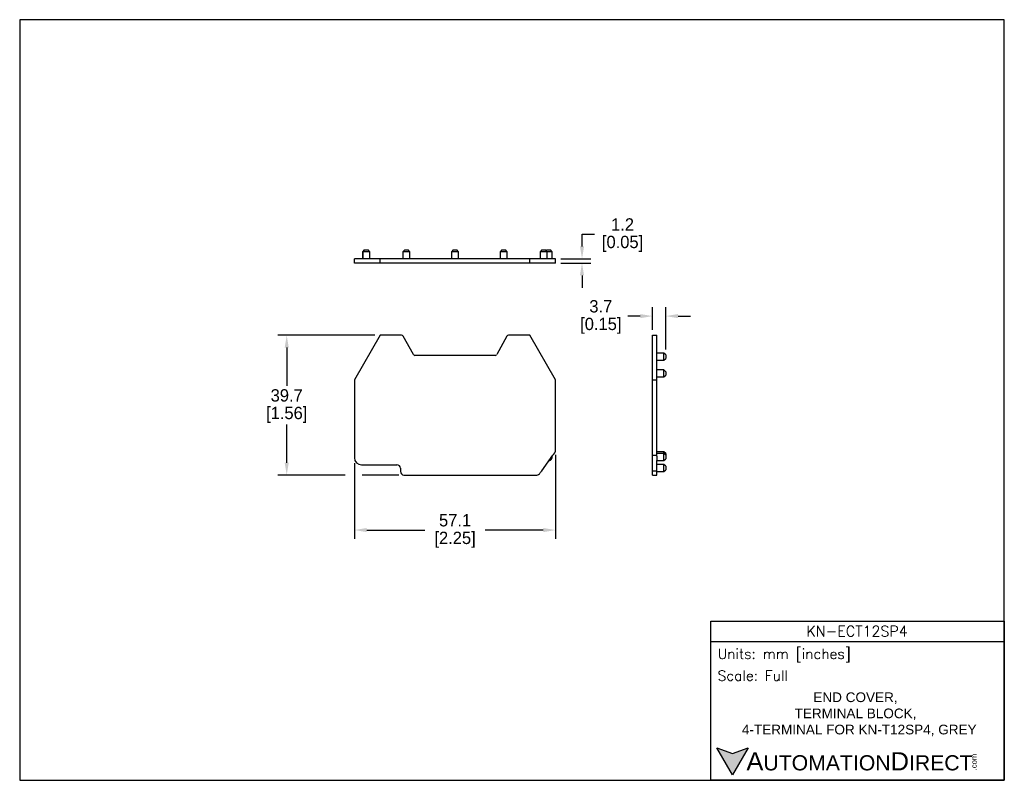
# Model space of a CAD drawing. Header units: inches. Extents: x 0 to 279, y 0 to 216.
import ezdxf

# ---------------------------------------------------------------- set-up
doc = ezdxf.new("R2010")
doc.units = ezdxf.units.IN
doc.header["$LTSCALE"] = 10
doc.header["$MEASUREMENT"] = 0
doc.layers.add('DIMENSION', color=140, linetype='Continuous')
doc.layers.add('TEXT', color=140, linetype='Continuous')
doc.styles.add('\\M+2ABAC\\M+2A6A11', font='txt')
doc.styles.add('ROMANS', font='romans.shx')
doc.dimstyles.get("Standard").update_dxf_attribs({"dimtxt": 3.5, "dimasz": 3.5, "dimexe": 2.5, "dimexo": 1.5, "dimgap": 1, "dimtad": 0, "dimtih": 1, "dimtoh": 1, "dimdec": 1, "dimzin": 0, "dimdsep": 46, "dimtxsty": 'Standard', "dimcen": 0, "dimadec": 0, "dimazin": 0, "dimtfac": 1, "dimtdec": 1, "dimtofl": 0, "dimtmove": 0, "dimatfit": 3, "dimfxl": 0, "dimtolj": 1, "dimtzin": 0, "dimarcsym": 0})

# ---------------------------------------------------------------- blocks, each defined once
blk = doc.blocks.new('*D0')
at = {"layer": 'DEFPOINTS', "color": 0}
for p in [(102.31, 126.32), (75.77, 86.66), (109.04, 86.66)]:
    blk.add_point(p, dxfattribs=at)
at = {"layer": 'DIMENSION', "color": 0, "lineweight": -2}
for p, q in [((100.81, 126.32), (73.27, 126.32)), ((75.77, 122.82), (75.77, 111.99)), ((75.77, 90.16), (75.77, 100.99)), ((92.34, 86.66), (73.27, 86.66)), ((107.54, 86.66), (97.2, 86.66))]:
    blk.add_line(p, q, dxfattribs=at)
at = {"layer": 'DIMENSION', "color": 0}
for points in [[(75.19, 122.82), (76.35, 122.82), (75.77, 126.32)], [(75.19, 90.16), (76.35, 90.16), (75.77, 86.66)]]:
    blk.add_solid(points, dxfattribs=at)
at = {"layer": 'DIMENSION', "color": 0, "char_height": 3.5, "attachment_point": 5}
for s, insert in [('\\A1;39.7', (75.77, 109.24)), ('\\A1;[1.56]', (75.77, 103.74))]:
    blk.add_mtext(s, dxfattribs=dict(at, insert=insert))
blk = doc.blocks.new('*D1')
at = {"layer": 'DEFPOINTS', "color": 0}
for p in [(152.09, 93.89), (94.99, 91.56), (152.09, 71.04)]:
    blk.add_point(p, dxfattribs=at)
at = {"layer": 'DIMENSION', "color": 0, "lineweight": -2}
for p, q in [((152.09, 92.39), (152.09, 68.54)), ((94.99, 90.06), (94.99, 68.54)), ((98.49, 71.04), (114.95, 71.04)), ((148.59, 71.04), (132.12, 71.04))]:
    blk.add_line(p, q, dxfattribs=at)
at = {"layer": 'DIMENSION', "color": 0}
for points in [[(98.49, 71.62), (98.49, 70.45), (94.99, 71.04)], [(148.59, 71.62), (148.59, 70.45), (152.09, 71.04)]]:
    blk.add_solid(points, dxfattribs=at)
at = {"layer": 'DIMENSION', "color": 0, "char_height": 3.5, "attachment_point": 5}
for s, insert in [('\\A1;57.1', (123.54, 73.79)), ('\\A1;[2.25]', (123.54, 68.29))]:
    blk.add_mtext(s, dxfattribs=dict(at, insert=insert))
blk = doc.blocks.new('*D2')
at = {"layer": 'DEFPOINTS', "color": 0}
for p in [(152.09, 148.03), (152.09, 146.83), (159.57, 148.03)]:
    blk.add_point(p, dxfattribs=at)
at = {"layer": 'DIMENSION', "color": 0, "lineweight": -2}
for p, q in [((159.57, 151.53), (159.57, 155.03)), ((159.57, 155.03), (163.07, 155.03)), ((153.59, 148.03), (162.07, 148.03)), ((153.59, 146.83), (162.07, 146.83)), ((159.57, 143.33), (159.57, 139.83))]:
    blk.add_line(p, q, dxfattribs=at)
at = {"layer": 'DIMENSION', "color": 0}
for points in [[(158.98, 151.53), (160.15, 151.53), (159.57, 148.03)], [(158.98, 143.33), (160.15, 143.33), (159.57, 146.83)]]:
    blk.add_solid(points, dxfattribs=at)
at = {"layer": 'DIMENSION', "color": 0, "char_height": 3.5, "attachment_point": 5}
for s, insert in [('\\A1;1.2', (171.07, 157.78)), ('\\A1;[0.05]', (171.07, 152.28))]:
    blk.add_mtext(s, dxfattribs=dict(at, insert=insert))
blk = doc.blocks.new('*D3')
at = {"layer": 'DEFPOINTS', "color": 0}
for p in [(179.61, 131.77), (179.61, 126.32), (183.31, 120.76)]:
    blk.add_point(p, dxfattribs=at)
at = {"layer": 'DIMENSION', "color": 0, "lineweight": -2}
for p, q in [((179.61, 127.82), (179.61, 134.27)), ((183.31, 122.26), (183.31, 134.27)), ((176.11, 131.77), (172.61, 131.77)), ((186.81, 131.77), (190.31, 131.77))]:
    blk.add_line(p, q, dxfattribs=at)
at = {"layer": 'DIMENSION', "color": 0}
for points in [[(176.11, 132.35), (176.11, 131.18), (179.61, 131.77)], [(186.81, 132.35), (186.81, 131.18), (183.31, 131.77)]]:
    blk.add_solid(points, dxfattribs=at)
at = {"layer": 'DIMENSION', "color": 0, "char_height": 3.5, "attachment_point": 5}
for s, insert in [('\\A1;3.7', (164.9, 134.52)), ('\\A1;[0.15]', (164.9, 129.02))]:
    blk.add_mtext(s, dxfattribs=dict(at, insert=insert))

msp = doc.modelspace()

# ---------------------------------------------------------------- hatches: boundary and pattern name
at = {"layer": 'TEXT'}
msp.add_hatch(color=256, dxfattribs=at).paths.add_polyline_path([(206.74, 9.21), (202.31, 7.59), (197.87, 9.21), (202.31, 1.53)])

# ---------------------------------------------------------------- linework, layer by layer
for p, q in [((97.74, 150.53), (97.24, 150.03)), ((97.24, 150.03), (97.24, 148.03)), ((97.37, 150.03), (97.24, 150.03)), ((97.87, 150.53), (97.37, 150.03)), ((97.37, 150.03), (97.37, 148.03)), ((99.37, 150.03), (97.37, 150.03)), ((97.74, 150.53), (97.87, 150.53)), ((97.87, 150.53), (98.87, 150.53)), ((99.37, 150.03), (98.87, 150.53)), ((99.37, 148.03), (99.37, 150.03)), ((109.25, 150.53), (108.75, 150.03)), ((108.75, 150.03), (108.75, 148.03)), ((110.75, 150.03), (108.75, 150.03)), ((109.25, 150.53), (110.25, 150.53)), ((110.75, 150.03), (110.25, 150.53)), ((110.75, 148.03), (110.75, 150.03)), ((123.04, 150.53), (122.54, 150.03)), ((122.54, 150.03), (122.54, 148.03)), ((124.54, 150.03), (122.54, 150.03)), ((123.04, 150.53), (124.04, 150.53)), ((124.54, 150.03), (124.04, 150.53)), ((124.54, 148.03), (124.54, 150.03)), ((136.82, 150.53), (136.32, 150.03)), ((136.32, 150.03), (136.32, 148.03)), ((138.32, 150.03), (136.32, 150.03)), ((136.82, 150.53), (137.82, 150.53)), ((138.32, 150.03), (137.82, 150.53)), ((138.32, 148.03), (138.32, 150.03)), ((148.21, 150.53), (147.71, 150.03)), ((147.71, 150.03), (147.71, 148.03)), ((149.71, 150.03), (147.71, 150.03)), ((148.21, 150.53), (149.21, 150.53)), ((149.71, 150.03), (149.21, 150.53)), ((149.59, 150.53), (149.4, 150.34)), ((149.59, 150.53), (150.59, 150.53)), ((149.71, 148.03), (149.71, 150.03)), ((151.09, 150.03), (149.71, 150.03)), ((151.09, 150.03), (150.59, 150.53)), ((151.09, 148.03), (151.09, 150.03)), ((94.99, 146.83), (94.99, 148.03)), ((102.31, 148.03), (94.99, 148.03)), ((102.31, 146.83), (94.99, 146.83)), ((102.31, 146.83), (102.31, 148.03)), ((108.36, 148.03), (102.31, 148.03)), ((108.36, 146.83), (102.31, 146.83)), ((108.8, 148.03), (108.36, 148.03)), ((108.8, 146.83), (108.36, 146.83)), ((111.73, 148.03), (108.8, 148.03)), ((111.73, 146.83), (108.8, 146.83)), ((112.16, 148.03), (111.73, 148.03)), ((112.16, 146.83), (111.73, 146.83)), ((134.91, 148.03), (112.16, 148.03)), ((134.91, 146.83), (112.16, 146.83)), ((135.35, 148.03), (134.91, 148.03)), ((135.35, 146.83), (134.91, 146.83)), ((138.28, 148.03), (135.35, 148.03)), ((138.28, 146.83), (135.35, 146.83)), ((138.71, 148.03), (138.28, 148.03)), ((138.71, 146.83), (138.28, 146.83)), ((144.76, 148.03), (138.71, 148.03)), ((144.76, 146.83), (138.71, 146.83)), ((144.76, 146.83), (144.76, 148.03)), ((152.09, 148.03), (144.76, 148.03)), ((152.09, 146.83), (144.76, 146.83)), ((152.09, 146.83), (152.09, 148.03)), ((102.31, 126.32), (94.99, 113.63)), ((108.36, 126.32), (102.31, 126.32)), ((111.73, 120.82), (108.8, 126.06)), ((138.28, 126.06), (135.35, 120.82)), ((144.76, 126.32), (138.71, 126.32)), ((152.09, 113.63), (144.76, 126.32)), ((179.61, 126.32), (180.81, 126.32)), ((179.61, 113.63), (179.61, 126.32)), ((180.81, 113.63), (180.81, 126.32)), ((134.91, 120.57), (112.16, 120.57)), ((182.81, 121.26), (180.81, 121.26)), ((183.31, 120.76), (182.81, 121.26)), ((182.81, 119.26), (182.81, 121.26)), ((183.31, 120.76), (183.31, 119.76)), ((180.81, 119.26), (182.81, 119.26)), ((182.81, 119.26), (183.31, 119.76)), ((182.81, 116.49), (180.81, 116.49)), ((183.31, 115.99), (182.81, 116.49)), ((182.81, 114.49), (182.81, 116.49)), ((182.81, 114.49), (183.31, 114.99)), ((183.31, 115.99), (183.31, 114.99)), ((94.99, 113.63), (94.99, 91.56)), ((152.09, 93.89), (152.09, 113.63)), ((179.61, 93.89), (179.61, 113.63)), ((179.61, 113.63), (180.81, 113.63)), ((180.81, 114.49), (182.81, 114.49)), ((180.81, 93.89), (180.81, 113.63)), ((148.21, 87.87), (151.26, 92.27)), ((179.61, 92.27), (179.61, 93.89)), ((179.61, 92.27), (180.81, 92.27)), ((179.61, 87.87), (179.61, 92.27)), ((180.81, 92.27), (180.81, 93.89)), ((182.81, 93.28), (180.81, 93.28)), ((182.81, 92.76), (180.81, 92.76)), ((180.81, 91.98), (180.81, 92.27)), ((183.31, 92.78), (182.81, 93.28)), ((182.81, 92.76), (182.81, 93.28)), ((183.31, 92.26), (182.81, 92.76)), ((182.81, 90.76), (182.81, 92.76)), ((183.31, 92.78), (183.31, 92.26)), ((183.31, 92.26), (183.31, 91.26)), ((96.99, 89.56), (107.04, 89.56)), ((180.81, 91.98), (180.81, 90.77)), ((180.81, 87.87), (180.81, 90.77)), ((180.81, 90.76), (182.81, 90.76)), ((182.81, 89.66), (180.81, 89.66)), ((182.81, 90.76), (183.31, 91.26)), ((183.31, 89.16), (182.81, 89.66)), ((182.81, 87.66), (182.81, 89.66)), ((108.04, 88.56), (108.04, 87.66)), ((109.04, 86.66), (146.74, 86.66)), ((179.61, 87.87), (180.81, 87.87)), ((179.61, 87.19), (179.61, 87.87)), ((179.61, 86.66), (179.61, 87.19)), ((179.61, 86.66), (180.81, 86.66)), ((180.81, 87.19), (180.81, 87.87)), ((180.81, 87.66), (182.81, 87.66)), ((180.81, 86.66), (180.81, 87.19)), ((182.81, 87.66), (183.31, 88.16)), ((183.31, 89.16), (183.31, 88.16))]:
    msp.add_line(p, q)
for centre, radius, start, end in [((108.36, 125.82), 0.5, 29.2086, 90), ((138.71, 125.82), 0.5, 90, 150.7914), ((112.16, 121.07), 0.5, 209.2086, 270), ((134.91, 121.07), 0.5, 270, 330.7914), ((150.09, 93.89), 2, 306.0255, 0), ((96.99, 91.56), 2, 180, 270), ((107.04, 88.56), 1, 0, 90), ((150.09, 91.76), 1, 277.8096, 12.7421), ((109.04, 87.66), 1, 180, 270), ((146.74, 87.66), 1, 270, 332.0099), ((149.39, 86.26), 2, 126.0255, 152.0099)]:
    msp.add_arc(centre, radius, start, end)
at = {"layer": 'DEFPOINTS'}
msp.add_lwpolyline([(279.4, 215.9), (0, 215.9), (0, 0), (279.4, 0)], close=True, dxfattribs=at)
at = {"layer": 'TEXT'}
msp.add_line((196.09, 39.42), (279.4, 39.42), dxfattribs=at)
for points in [[(196.09, 0), (196.09, 45.17), (279.4, 45.17), (279.4, 0)], [(206.74, 9.21), (202.31, 1.53), (197.87, 9.21), (202.31, 7.59)]]:
    msp.add_lwpolyline(points, close=True, dxfattribs=at)

# ---------------------------------------------------------------- texts
for s, insert, char_height, width, attachment_point, style in [('KN-ECT12SP4', (237.62, 42.33), 2.9698, 55.9017, 5, 'ROMANS'), (' Units: mm [inches]', (196.09, 35.43), 2.8712, 83.3079, 4, 'ROMANS'), (' Scale: Full', (196.09, 29.69), 2.8712, 83.3079, 4, 'ROMANS'), ('{\\fArial|b0|i0|c0|p34;     \\H1.2x;A\\H0.8333x;UTOMATION\\H1.2x;D\\H0.8333x;IRECT}', (197.87, 5.37), 4.3068, 72.9565, 4, '\\M+2ABAC\\M+2A6A11')]:
    msp.add_mtext(s, dxfattribs=dict(at, insert=insert, char_height=char_height, width=width, attachment_point=attachment_point, style=style))
at = {"layer": 'TEXT', "insert": (237.17, 18.74), "char_height": 2.75, "width": 117.1802, "attachment_point": 5}
msp.add_mtext('{\\fArial|b0|i0|c0|p34;END COVER,\\PTERMINAL BLOCK, \\P  4-TERMINAL FOR KN-T12SP4, GREY}', dxfattribs=at)
at = {"layer": 'TEXT', "insert": (270.01, 2.84), "char_height": 1.5505, "width": 4.5946, "attachment_point": 1, "rotation": 90, "style": '\\M+2ABAC\\M+2A6A11'}
msp.add_mtext('{\\fArial|b0|i0|c0|p34;.com}', dxfattribs=at)

# ---------------------------------------------------------------- dimensions: what is measured, and where the dimension line sits
at = {"layer": 'DIMENSION'}
for base, p1, p2, picture, middle in [((159.57, 148.03), (152.09, 146.83), (152.09, 148.03), '*D2', (171.07, 155.03)), ((75.77, 86.66), (102.31, 126.32), (109.04, 86.66), '*D0', (75.77, 106.49))]:
    dim = msp.add_linear_dim(base=base, p1=p1, p2=p2, angle=90, dimstyle='Standard', override={"dimpost": '\\X'}, dxfattribs=at)
    dim.commit()
    dim.dimension.update_dxf_attribs({"geometry": picture, "text_midpoint": middle})
for base, p1, p2, picture, middle in [((179.61, 131.77), (183.31, 120.76), (179.61, 126.32), '*D3', (164.9, 131.77)), ((152.09, 71.04), (94.99, 91.56), (152.09, 93.89), '*D1', (123.54, 71.04))]:
    dim = msp.add_linear_dim(base=base, p1=p1, p2=p2, dimstyle='Standard', override={"dimpost": '\\X'}, dxfattribs=at)
    dim.commit()
    dim.dimension.update_dxf_attribs({"geometry": picture, "text_midpoint": middle})

doc.saveas('drawing.dxf')
